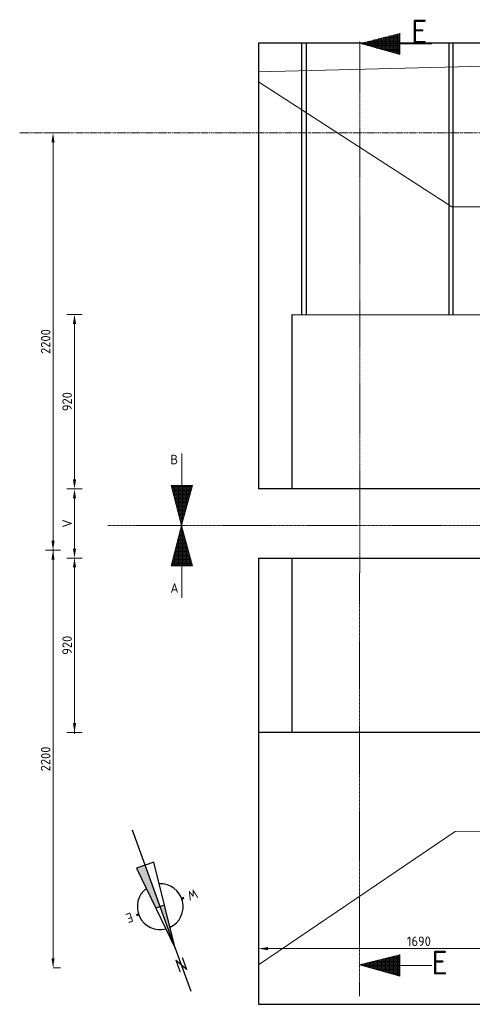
# Model space of a CAD drawing. Header units: millimetres. Extents: x -8028558 to 327273, y -63352 to 83293.
# Tile 112 of 197: x 138457 to 140842, y -12958 to -7769. Entities that reach past the tile are written whole.
import ezdxf

# ---------------------------------------------------------------- set-up
doc = ezdxf.new("R2010")
doc.units = ezdxf.units.MM
doc.linetypes.add('XX-AFBREEK', pattern=[7, 4, -1, 1, -1])
doc.linetypes.add('XX-HART', pattern=[13, 4, -2, 1, -2, 4])
for name, color, linetype, lineweight in [('B-CO-BC-AFBREEKLIJN-G', 7, 'XX-AFBREEK', 18), ('B-CO-BC-BETONVORM-GD', 90, 'Continuous', 25), ('B-CO-BC-BETONVORM-M', 7, 'Continuous', 18), ('B-CO-BC-BETONVORM_GEWAPEND-T70', 210, 'Continuous', 70), ('B-CO-BC-BETONVORM_GEWAPEND-T70-50', 210, 'Continuous', 70), ('B-CO-BC-WAPENING-G', 170, 'Continuous', 18), ('N-CO-BC-WAPENING_LOOPLIJN-G', 10, 'Continuous', 18), ('X-XX-AL-HARTLIJN-G', 7, 'XX-HART', 18), ('X-XX-AL-M', 7, 'Continuous', 18), ('X-XX-AL-ORIENTATIE-S', 7, 'Continuous', 25)]:
    doc.layers.add(name, color=color, linetype=linetype, lineweight=lineweight)
doc.styles.add('NLCS-ISO', font='NLCS-ISO.ttf')
doc.styles.add('NLCS-ISO-MM20-T25', font='NLCS-ISO.ttf', dxfattribs={"height": 50})
doc.styles.add('NLCS-ISO-MM50-T25', font='NLCS-ISO.ttf', dxfattribs={"height": 125})
doc.dimstyles.new('NLCS-MM20-T25-PIJL_L0_H0', dxfattribs={"dimscale": 20, "dimtxt": 2.5, "dimasz": 2.5, "dimexe": 2, "dimexo": 2, "dimgap": 0.7, "dimtad": 1, "dimdec": 0, "dimzin": 0, "dimdsep": 46, "dimtxsty": 'NLCS-ISO-MM20-T25', "dimcen": 0, "dimdle": 2, "dimclrd": 256, "dimclre": 256, "dimclrt": 256, "dimadec": 0, "dimazin": 0, "dimtfac": 1, "dimtdec": 3, "dimtofl": 0, "dimtmove": 0, "dimatfit": 3, "dimfxl": 2, "dimfxlon": 1, "dimtfillclr": 256, "dimtolj": 1, "dimtzin": 0, "dimlwd": -1, "dimlwe": -1, "dimarcsym": 0})
doc.dimstyles.new('NLCS-MM20-T25-PIJL_L0_H4', dxfattribs={"dimscale": 20, "dimtxt": 2.5, "dimasz": 2.5, "dimexe": 2, "dimexo": 2, "dimgap": 0.7, "dimtad": 1, "dimdec": 0, "dimzin": 0, "dimdsep": 46, "dimtxsty": 'NLCS-ISO-MM20-T25', "dimcen": 0, "dimdle": 2, "dimclrd": 256, "dimclre": 256, "dimclrt": 256, "dimadec": 4, "dimazin": 0, "dimtfac": 1, "dimtdec": 3, "dimtofl": 0, "dimtmove": 0, "dimatfit": 3, "dimfxl": 2, "dimfxlon": 1, "dimtfillclr": 256, "dimtolj": 1, "dimtzin": 0, "dimlwd": -1, "dimlwe": -1, "dimarcsym": 0})
pattern_1 = [(270, (-24385.025, 1657914.108), (6.985, -1e-15), [5.08, -1.905]), (360, (-24385.025, 1657914.108), (2e-15, 6.985), [5.08, -1.905])]

# ---------------------------------------------------------------- blocks, each defined once
blk = doc.blocks.new('*D54')
at = {"layer": 'B-CO-BC-BETONVORM-M', "transparency": 16777216}
for p, q in [((138785.7, -9322.2), (138705.7, -9322.2)), ((138745.7, -9372.2), (138745.7, -10192.2)), ((138785.7, -10242.2), (138705.7, -10242.2))]:
    blk.add_line(p, q, dxfattribs=at)
for points in [[(138737.4, -9372.2), (138754, -9372.2), (138745.7, -9322.2)], [(138737.4, -10192.2), (138754, -10192.2), (138745.7, -10242.2)]]:
    blk.add_solid(points, dxfattribs=at)
at = {"layer": 'B-CO-BC-BETONVORM-M', "transparency": 16777216, "insert": (138706.7, -9782.2), "char_height": 50, "attachment_point": 5, "rotation": 90, "style": 'NLCS-ISO-MM20-T25'}
blk.add_mtext('\\A1;920', dxfattribs=at)
blk = doc.blocks.new('*D52')
at = {"layer": 'B-CO-BC-BETONVORM-M', "transparency": 16777216}
for p, q in [((138785.7, -10606.2), (138705.7, -10606.2)), ((138745.7, -10656.2), (138745.7, -11476.2)), ((138785.7, -11526.2), (138705.7, -11526.2))]:
    blk.add_line(p, q, dxfattribs=at)
for points in [[(138737.4, -10656.2), (138754, -10656.2), (138745.7, -10606.2)], [(138737.4, -11476.2), (138754, -11476.2), (138745.7, -11526.2)]]:
    blk.add_solid(points, dxfattribs=at)
at = {"layer": 'B-CO-BC-BETONVORM-M', "transparency": 16777216, "insert": (138706.7, -11066.2), "char_height": 50, "attachment_point": 5, "rotation": 90, "style": 'NLCS-ISO-MM20-T25'}
blk.add_mtext('\\A1;920', dxfattribs=at)
blk = doc.blocks.new('*D53')
at = {"layer": 'B-CO-BC-BETONVORM-M', "transparency": 16777216}
for p, q in [((138592.5, -8365.4), (138672.5, -8365.4)), ((138632.5, -8415.4), (138632.5, -10515.3)), ((138632.5, -10565.3), (138592.5, -10565.3))]:
    blk.add_line(p, q, dxfattribs=at)
for points in [[(138624.2, -8415.4), (138640.8, -8415.4), (138632.5, -8365.4)], [(138624.2, -10515.3), (138640.8, -10515.3), (138632.5, -10565.3)]]:
    blk.add_solid(points, dxfattribs=at)
at = {"layer": 'B-CO-BC-BETONVORM-M', "transparency": 16777216, "insert": (138593.5, -9465.4), "char_height": 50, "attachment_point": 5, "rotation": 90, "style": 'NLCS-ISO-MM20-T25'}
blk.add_mtext('\\A1;2200', dxfattribs=at)
blk = doc.blocks.new('*D51')
at = {"layer": 'B-CO-BC-BETONVORM-M', "transparency": 16777216}
for p, q in [((138632.5, -10565.3), (138672.5, -10565.3)), ((138632.5, -10615.3), (138632.5, -12715.3)), ((138632.5, -12765.3), (138672.5, -12765.3))]:
    blk.add_line(p, q, dxfattribs=at)
for points in [[(138624.2, -10615.3), (138640.8, -10615.3), (138632.5, -10565.3)], [(138624.2, -12715.3), (138640.8, -12715.3), (138632.5, -12765.3)]]:
    blk.add_solid(points, dxfattribs=at)
at = {"layer": 'B-CO-BC-BETONVORM-M', "transparency": 16777216, "insert": (138593.5, -11665.3), "char_height": 50, "attachment_point": 5, "rotation": 90, "style": 'NLCS-ISO-MM20-T25'}
blk.add_mtext('\\A1;2200', dxfattribs=at)
blk = doc.blocks.new('*D548')
at = {"layer": 'B-CO-BC-BETONVORM-M', "transparency": 16777216}
for p, q in [((138785.7, -10242.2), (138705.7, -10242.2)), ((138745.7, -10556.2), (138745.7, -10292.2)), ((138785.7, -10606.2), (138705.7, -10606.2))]:
    blk.add_line(p, q, dxfattribs=at)
for points in [[(138737.4, -10292.2), (138754, -10292.2), (138745.7, -10242.2)], [(138737.4, -10556.2), (138754, -10556.2), (138745.7, -10606.2)]]:
    blk.add_solid(points, dxfattribs=at)
at = {"layer": 'B-CO-BC-BETONVORM-M', "transparency": 16777216, "insert": (138706.7, -10424.2), "char_height": 50, "attachment_point": 5, "rotation": 90, "style": 'NLCS-ISO-MM20-T25'}
blk.add_mtext('\\A1;V', dxfattribs=at)
blk = doc.blocks.new('*D2047')
at = {"layer": 'X-XX-AL-M', "transparency": 16777216}
for p, q in [((139715.9, -12625), (139715.9, -12705)), ((141405.9, -12625), (141405.9, -12705)), ((141355.9, -12665), (139765.9, -12665))]:
    blk.add_line(p, q, dxfattribs=at)
for points in [[(139765.9, -12656.7), (139765.9, -12673.4), (139715.9, -12665)], [(141355.9, -12656.7), (141355.9, -12673.4), (141405.9, -12665)]]:
    blk.add_solid(points, dxfattribs=at)
at = {"layer": 'X-XX-AL-M', "transparency": 16777216, "insert": (140560.9, -12626), "char_height": 50, "attachment_point": 5, "style": 'NLCS-ISO-MM20-T25'}
blk.add_mtext('\\A1;1690', dxfattribs=at)
blk = doc.blocks.new('Noordpeil')
at = {"linetype": 'Continuous'}
h = blk.add_hatch(color=256, dxfattribs=at)
h.paths.add_polyline_path([(0, 11.61), (-1.21, 0), (0, 0)])
h.paths.add_polyline_path([(1.21, 0), (0, 0), (0, -11.61), (2.42, -11.61)])
for p, q in [((0, 11.61), (0, 23.71)), ((0, -11.61), (0, -21.42))]:
    blk.add_line(p, q)
for p, q in [((0, 11.61), (0, -11.61)), ((-1.21, 0), (1.21, 0))]:
    blk.add_line(p, q, dxfattribs=at)
at = {"color": 1, "lineweight": 50}
for p, q in [((-6.04, 0), (-6.65, 0)), ((6.04, 0), (6.65, 0))]:
    blk.add_line(p, q, dxfattribs=at)
at = {"linetype": 'Continuous'}
blk.add_lwpolyline([(-2.42, -11.61), (2.42, -11.61), (0, 11.61)], close=True, dxfattribs=at)
for start, end in [(95.5295, 252.5813), (287.4187, 84.4705)]:
    blk.add_arc((0, 0), 6.04, start, end)
at = {"linetype": 'Continuous', "style": 'NLCS-ISO'}
for s, insert, char_height, width, attachment_point in [('{\\fNLCS-ISO|b1|i0|c0|p34;N}', (0, 16.31), 3.5, 2.175, 5), ('{\\fNLCS-ISO|b1|i0|c0|p34;W}', (-7.75, 0), 2.5, 1.8322, 6), ('{\\fNLCS-ISO|b1|i0|c0|p34;E}', (7.75, 0), 2.5, 1.1297, 4)]:
    blk.add_mtext(s, dxfattribs=dict(at, insert=insert, char_height=char_height, width=width, attachment_point=attachment_point))

msp = doc.modelspace()

# ---------------------------------------------------------------- hatches: boundary and pattern name
at = {"layer": 'N-CO-BC-WAPENING_LOOPLIJN-G', "ltscale": 500, "true_color": 0x636466}
h = msp.add_hatch(dxfattribs=at)
h.set_pattern_fill('ANGLE', color=251)
h.set_pattern_definition([(0, (-1528100.7025, -173043.654), (0, 6.985), [5.08, -1.905]), (90, (-1528100.7025, -173043.654), (-6.985, 4e-16), [5.08, -1.905])])
h.paths.add_polyline_path([(140460.9, -7840.5), (140249.5, -7893.3), (140249.5, -7893.6), (140460.9, -7953)])
h = msp.add_hatch(dxfattribs=at)
h.set_pattern_fill('ANGLE', color=251, angle=-90)
h.set_pattern_definition(pattern_1)
h.paths.add_polyline_path([(139368.3, -10223.6), (139255.8, -10223.6), (139308.6, -10435), (139308.9, -10435)])
h = msp.add_hatch(dxfattribs=at)
h.set_pattern_fill('ANGLE', color=251, angle=-90)
h.set_pattern_definition(pattern_1)
h.paths.add_polyline_path([(139368.3, -10647.5), (139255.8, -10647.5), (139308.6, -10436.1), (139308.9, -10436.1)])
h = msp.add_hatch(dxfattribs=at)
h.set_pattern_fill('ANGLE', color=251)
h.set_pattern_definition([(0, (-1528101.3074, -177900.303), (0, 6.985), [5.08, -1.905]), (90, (-1528101.3074, -177900.303), (-6.985, 4e-16), [5.08, -1.905])])
h.paths.add_polyline_path([(140460.3, -12809.6), (140460.3, -12697.1), (140248.9, -12749.9), (140248.9, -12750.2)])

# ---------------------------------------------------------------- linework, layer by layer
at = {"layer": 'B-CO-BC-AFBREEKLIJN-G', "flags": 128}
for points in [[(140248.4, -12915.1), (140248.9, -7881.6)], [(161150.3, -10435.5), (138921.9, -10435.5)]]:
    msp.add_lwpolyline(points, dxfattribs=at)
at = {"layer": 'B-CO-BC-BETONVORM-GD', "ltscale": 500, "flags": 128}
for points in [[(159691.4, -7893.4), (139715.9, -7893.4)], [(139715.9, -7893.4), (139715.9, -10242.2)], [(139943.5, -9322.3), (139943.5, -7893.4)], [(139968.5, -9322.3), (139968.5, -7893.4)], [(140720.7, -9323.1), (140720.7, -7893.4)], [(140741.7, -9323.1), (140741.7, -7893.4)], [(139893.5, -10242.2), (139893.5, -9322.2)], [(139893.5, -9322.2), (159691.4, -9342.6)], [(159691.4, -10242.2), (139715.9, -10242.2)], [(139715.9, -10606.2), (139715.9, -12958.4)], [(139715.9, -10606.2), (160606, -10606.2)], [(139893.5, -11526.2), (139893.5, -10606.2)], [(160606, -11526.2), (139715.9, -11526.2)], [(139715.9, -12958.4), (160606, -12958.4)]]:
    msp.add_lwpolyline(points, dxfattribs=at)
at = {"layer": 'B-CO-BC-BETONVORM-M', "flags": 128}
for points in [[(138632.5, -12757), (138632.5, -10557)], [(138745.7, -11533.3), (138745.7, -10613.3)]]:
    msp.add_lwpolyline(points, dxfattribs=at)
at = {"layer": 'B-CO-BC-WAPENING-G', "flags": 128}
for points in [[(140460.9, -7896.7), (140629.4, -7896.7)], [(139312.1, -10223.6), (139312.1, -10055.1)], [(139312.1, -10647.5), (139312.1, -10816)], [(140460.3, -12753.4), (140628.8, -12753.4)]]:
    msp.add_lwpolyline(points, dxfattribs=at)
at = {"layer": 'N-CO-BC-WAPENING_LOOPLIJN-G', "ltscale": 500, "flags": 128}
for points in [[(140460.9, -7840.5), (140460.9, -7953)], [(140460.9, -7953), (140248.9, -7893.4)], [(139715.9, -8044), (142736.4, -7968.6)], [(139715.9, -8097.3), (140734, -8756)], [(140734, -8756), (142736.4, -8756)], [(139308.8, -10435.5), (139255.8, -10223.6)], [(139255.8, -10223.6), (139368.3, -10223.6)], [(139368.3, -10223.6), (139308.8, -10435.5)], [(139308.8, -10435.5), (139255.8, -10647.5)], [(139368.3, -10647.5), (139308.8, -10435.5)], [(139255.8, -10647.5), (139368.3, -10647.5)], [(140248.3, -12750.1), (140460.3, -12697.1)], [(140460.3, -12697.1), (140460.3, -12809.6)], [(140460.3, -12809.6), (140248.3, -12750.1)]]:
    msp.add_lwpolyline(points, dxfattribs=at)
at = {"layer": 'N-CO-BC-WAPENING_LOOPLIJN-G', "ltscale": 200, "flags": 128}
for points in [[(140752.1, -12048.1), (143236.7, -12038.3)], [(139715.9, -12749.9), (140752.1, -12048.1)]]:
    msp.add_lwpolyline(points, dxfattribs=at)
at = {"layer": 'X-XX-AL-HARTLIJN-G', "flags": 128}
msp.add_lwpolyline([(138456.8, -8365.4), (159691.4, -8365.4)], dxfattribs=at)

# ---------------------------------------------------------------- block references
at = {"layer": 'X-XX-AL-ORIENTATIE-S', "xscale": 20, "yscale": 20, "zscale": 20, "rotation": 199.9188330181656}
msp.add_blockref('Noordpeil', (139197.4, -12443.4), dxfattribs=at)

# ---------------------------------------------------------------- texts
at = {"layer": 'B-CO-BC-BETONVORM_GEWAPEND-T70', "ltscale": 500, "char_height": 50, "attachment_point": 1, "style": 'NLCS-ISO-MM20-T25'}
for s, insert in [('B', (139251.2, -10062.4)), ('A', (139251.2, -10739))]:
    msp.add_mtext_dynamic_manual_height_columns(s, width=332.893, gutter_width=35, heights=[0], dxfattribs=dict(at, insert=insert))
at = {"layer": 'B-CO-BC-BETONVORM_GEWAPEND-T70-50', "ltscale": 500, "char_height": 125, "attachment_point": 3, "style": 'NLCS-ISO-MM50-T25'}
for insert in [(140606, -7769), (140712.4, -12676.4)]:
    msp.add_mtext_dynamic_manual_height_columns('E', width=332.893, gutter_width=35, heights=[0], dxfattribs=dict(at, insert=insert))

# ---------------------------------------------------------------- dimensions: what is measured, and where the dimension line sits
at = {"layer": 'B-CO-BC-BETONVORM-M'}
for base, p1, p2, picture, middle in [((138632.5, -10565.3), (138456.8, -8365.4), (138632.5, -10565.3), '*D53', (138593.5, -9465.4)), ((138745.7, -10242.2), (139893.5, -9322.2), (139893.5, -10242.2), '*D54', (138706.7, -9782.2)), ((138632.5, -12765.3), (138632.5, -10565.3), (138632.5, -12765.3), '*D51', (138593.5, -11665.3)), ((138745.7, -11526.2), (139893.5, -10606.2), (139893.5, -11526.2), '*D52', (138706.7, -11066.2))]:
    dim = msp.add_linear_dim(base=base, p1=p1, p2=p2, angle=90, dimstyle='NLCS-MM20-T25-PIJL_L0_H0', dxfattribs=at)
    dim.commit()
    dim.dimension.update_dxf_attribs({"geometry": picture, "text_midpoint": middle})
dim = msp.add_linear_dim(base=(138745.7, -10242.2), p1=(139893.5, -10606.2), p2=(139893.5, -10242.2), angle=90, text='V', dimstyle='NLCS-MM20-T25-PIJL_L0_H0', dxfattribs=at)
dim.commit()
dim.dimension.update_dxf_attribs({"geometry": '*D548', "text_midpoint": (138706.7, -10424.2)})
at = {"layer": 'X-XX-AL-M'}
dim = msp.add_linear_dim(base=(139715.9, -12665), p1=(141405.9, -11729.6), p2=(139715.9, -11526.2), dimstyle='NLCS-MM20-T25-PIJL_L0_H4', dxfattribs=at)
dim.commit()
dim.dimension.update_dxf_attribs({"geometry": '*D2047', "text_midpoint": (140560.9, -12626)})

doc.saveas('drawing.dxf')
